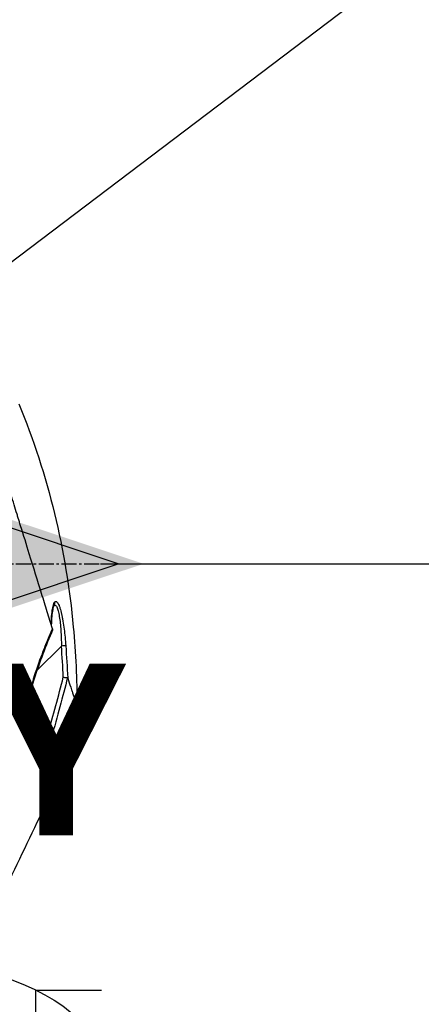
# Model space of a CAD drawing. Header units: millimetres. Extents: x 0 to 4378, y 0 to 2376.
# Tile 230 of 256: x 1579 to 1624, y 1650 to 1760. Entities that reach past the tile are written whole.
import ezdxf

# ---------------------------------------------------------------- set-up
doc = ezdxf.new("R2010")
doc.units = ezdxf.units.MM
doc.header["$LTSCALE"] = 0.2
doc.linetypes.add('CENTER2', pattern=[1.125, 0.75, -0.125, 0.125, -0.125])
for name, color, linetype in [('02_Center Line', 1, 'CENTER2'), ('07_Special Line2', 76, 'Continuous'), ('12_Before Rev.Num.', 5, 'Continuous'), ('13_After Rev.Num.', 6, 'Continuous')]:
    doc.layers.add(name, color=color, linetype=linetype)
doc.layers.add('14_Mark', color=7, linetype='Continuous', true_color=0xe03c31)
doc.styles.add('Rainbow-5.0 Style', font='malgunsl.ttf')
doc.dimstyles.new('Rainbow-5.0 Style', dxfattribs={"dimtxt": 4, "dimasz": 2.5, "dimexe": 1, "dimexo": 1, "dimgap": 1, "dimtad": 1, "dimdsep": 46, "dimtxsty": 'Rainbow-5.0 Style', "dimcen": 0, "dimclrd": 251, "dimclre": 251, "dimclrt": 7, "dimazin": 3, "dimtp": 0.1, "dimtm": 0.1, "dimtfac": 0.61, "dimtmove": 0, "dimatfit": 3, "dimfxl": 1, "dimlwd": -1, "dimlwe": -1, "dimarcsym": 1})

# ---------------------------------------------------------------- blocks, each defined once
blk = doc.blocks.new('A$C87452269')
for p, q in [((-61.73, 1092.25), (-61.73, 1092.25)), ((-61.73, 1092.25), (-61.73, 1092.25)), ((-63.62, 1084.97), (-60.89, 1087.71)), ((-63.74, 1084.86), (-63.74, 1084.86)), ((-65.11, 1080.51), (-65.06, 1080.56)), ((-65.08, 1080.58), (-65.06, 1080.56)), ((-65.06, 1080.56), (-64.8, 1080.29)), ((-61.89, 1077.38), (-64.8, 1080.29)), ((-62.39, 1076.19), (-62.39, 1076.19)), ((-62.39, 1076.19), (-62.39, 1076.19)), ((-62.39, 1076.19), (-62.39, 1076.19))]:
    blk.add_line(p, q)
for centre, major_axis, ratio, start_param, end_param in [((-62.11, 1092.58), (0.365, -0.341), 0.967774, 0.031819, 0.893203), ((-60.9, 1087.7), (0.499, 0.036), 0.01714, 0.149461, 1.551007), ((-270.53, 1093.36), (194.42, 114.35), 0.811755, 5.576632, 5.609274), ((144.96, 961.13), (-235.1, -235.11), 0.712878, 4.90627, 4.909966)]:
    blk.add_ellipse(centre, major_axis=major_axis, ratio=ratio, start_param=start_param, end_param=end_param)
for points, knots in [([(-65.42, 1079.81), (-65.54, 1080.35), (-65.66, 1080.86), (-65.91, 1082), (-66.06, 1082.6), (-66.33, 1083.78), (-66.61, 1085.09), (-67.24, 1087.75), (-67.4, 1088.41), (-67.6, 1089.3), (-67.65, 1089.54), (-67.76, 1090.03), (-67.82, 1090.29), (-67.96, 1090.92), (-68.05, 1091.3), (-68.17, 1091.8), (-68.2, 1091.93), (-68.33, 1092.53), (-68.45, 1093.02), (-68.74, 1094.31), (-68.93, 1095.12), (-69.93, 1099.5), (-70.96, 1103.95), (-72.16, 1109.24), (-72.22, 1109.49), (-72.34, 1110.02), (-72.4, 1110.29), (-72.52, 1110.8), (-72.57, 1111.05), (-72.87, 1112.31), (-73.09, 1113.3), (-73.43, 1114.77), (-73.54, 1115.26), (-74.11, 1117.71), (-74.54, 1119.61), (-75.06, 1121.86), (-75.16, 1122.3), (-76.06, 1126.24), (-76.75, 1129.26), (-77.63, 1133.1), (-77.91, 1134.31), (-78.23, 1135.7), (-78.31, 1136.09), (-78.46, 1136.72), (-78.51, 1136.96), (-78.55, 1137.1)], [0, 0, 0, 0, 0.224226, 0.224226, 0.438481, 0.438481, 0.643813, 0.643813, 0.718212, 0.718212, 0.74576, 0.74576, 0.776284, 0.776284, 0.820204, 0.820204, 0.834927, 0.834927, 0.896521, 0.896521, 0.995652, 0.995652, 1.428405, 1.428405, 1.450296, 1.450296, 1.471663, 1.471663, 1.492327, 1.492327, 1.574835, 1.574835, 1.616316, 1.616316, 1.784634, 1.784634, 1.826029, 1.826029, 2.164003, 2.164003, 2.373598, 2.373598, 2.479923, 2.479923, 2.586935, 2.586935, 2.586935, 2.586935]), ([(-61.89, 1089.64), (-62.08, 1090.25), (-62.28, 1090.89), (-62.68, 1092.2), (-62.89, 1092.88), (-63.54, 1094.99), (-64, 1096.47), (-64.79, 1099.03), (-65.12, 1100.09), (-65.54, 1101.44), (-65.63, 1101.73), (-65.76, 1102.16), (-65.8, 1102.3), (-66.07, 1103.16), (-66.29, 1103.87), (-66.62, 1104.96), (-66.74, 1105.35), (-67, 1106.16), (-67.13, 1106.57), (-67.39, 1107.42), (-67.53, 1107.85), (-67.8, 1108.72), (-67.94, 1109.15), (-68.22, 1110.02), (-68.36, 1110.45), (-69.06, 1112.62), (-69.61, 1114.33), (-70.26, 1116.38), (-70.39, 1116.77), (-70.77, 1117.97), (-71.02, 1118.76), (-71.51, 1120.31), (-71.75, 1121.07), (-72.1, 1122.17), (-72.22, 1122.53), (-72.44, 1123.24), (-72.55, 1123.58), (-72.76, 1124.25), (-72.86, 1124.58), (-73.07, 1125.24), (-73.17, 1125.56), (-73.31, 1126.02), (-73.36, 1126.16), (-74.1, 1128.54), (-74.68, 1130.38), (-75.14, 1131.92), (-75.19, 1132.08), (-75.32, 1132.51), (-75.39, 1132.76), (-75.55, 1133.32), (-75.63, 1133.6), (-75.72, 1133.94), (-75.75, 1134.03), (-75.79, 1134.2), (-75.81, 1134.27), (-75.83, 1134.32)], [0.00002, 0.00002, 0.00002, 0.00002, 0.259158, 0.259158, 0.518708, 0.518708, 1.038075, 1.038075, 1.384705, 1.384705, 1.477831, 1.477831, 1.526561, 1.526561, 1.759973, 1.759973, 1.890971, 1.890971, 2.029156, 2.029156, 2.171186, 2.171186, 2.316283, 2.316283, 2.460898, 2.460898, 3.049329, 3.049329, 3.189055, 3.189055, 3.478614, 3.478614, 3.769885, 3.769885, 3.913253, 3.913253, 4.056001, 4.056001, 4.19686, 4.19686, 4.341119, 4.341119, 4.411312, 4.411312, 5.498875, 5.498875, 5.634552, 5.634552, 5.872375, 5.872375, 6.229939, 6.229939, 6.408513, 6.408513, 6.587137, 6.587137, 6.587137, 6.587137]), ([(-65.65, 1114.78), (-62.36, 1106.88), (-60.35, 1098.35), (-59.43, 1088.37), (-59.33, 1086.91), (-59.21, 1084.51), (-59.18, 1083.58), (-59.15, 1082.11), (-59.15, 1081.56), (-59.15, 1081.06)], [0, 0, 0, 0, 2.569332, 2.569332, 3.007712, 3.007712, 3.288956, 3.288956, 3.446993, 3.446993, 3.446993, 3.446993]), ([(-62.03, 1090.09), (-62.02, 1090.33), (-62.01, 1090.55), (-62, 1090.75), (-61.99, 1090.87), (-61.99, 1090.99), (-61.98, 1091.1), (-61.97, 1091.16), (-61.97, 1091.21), (-61.96, 1091.26), (-61.96, 1091.32), (-61.95, 1091.34), (-61.94, 1091.42), (-61.94, 1091.49), (-61.93, 1091.55), (-61.92, 1091.62), (-61.91, 1091.69), (-61.9, 1091.76), (-61.89, 1091.83), (-61.87, 1091.95), (-61.85, 1092.04), (-61.82, 1092.16), (-61.76, 1092.4), (-61.7, 1092.56), (-61.62, 1092.64)], [0.041266, 0.041266, 0.041266, 0.041266, 0.25, 0.25, 0.25, 0.375, 0.375, 0.375, 0.4375, 0.4375, 0.4375, 0.5, 0.5, 0.5, 0.5575644, 0.5575644, 0.5575644, 0.625, 0.625, 0.625, 0.75, 0.75, 0.75, 1, 1, 1, 1]), ([(-61.73, 1092.25), (-61.73, 1092.25), (-61.74, 1092.24), (-61.76, 1092.2), (-61.77, 1092.16), (-61.82, 1092.01), (-61.84, 1091.9), (-61.9, 1091.56), (-61.94, 1091.31), (-61.99, 1090.73), (-62, 1090.4), (-62.02, 1090.04)], [0.0239142, 0.0239142, 0.0239142, 0.0239142, 0.0520946, 0.0520946, 0.0991153, 0.0991153, 0.1707501, 0.1707501, 0.2833283, 0.2833283, 0.4069798, 0.4069798, 0.4069798, 0.4069798]), ([(-61.74, 1092.25), (-61.68, 1092.29), (-61.63, 1092.31), (-61.55, 1092.27), (-61.52, 1092.24), (-61.46, 1092.17), (-61.44, 1092.13), (-61.38, 1092.02), (-61.35, 1091.95), (-61.3, 1091.81), (-61.28, 1091.72), (-61.2, 1091.45), (-61.16, 1091.24), (-61.09, 1090.77), (-61.05, 1090.52), (-61, 1090), (-60.97, 1089.72), (-60.91, 1088.88), (-60.89, 1088.3), (-60.89, 1087.71)], [0.0086803, 0.0086803, 0.0086803, 0.0086803, 0.125, 0.125, 0.1875, 0.1875, 0.25, 0.25, 0.3125, 0.3125, 0.375, 0.375, 0.5, 0.5, 0.625, 0.625, 0.75, 0.75, 1, 1, 1, 1]), ([(-61.62, 1092.64), (-61.57, 1092.7), (-61.5, 1092.71), (-61.45, 1092.68), (-61.41, 1092.66), (-61.38, 1092.63), (-61.35, 1092.59), (-61.34, 1092.58), (-61.33, 1092.57), (-61.32, 1092.56), (-61.3, 1092.53), (-61.27, 1092.49), (-61.25, 1092.44), (-61.22, 1092.38), (-61.18, 1092.31), (-61.15, 1092.23), (-61.14, 1092.19), (-61.12, 1092.15), (-61.11, 1092.12), (-61.09, 1092.07), (-61.07, 1092.02), (-61.05, 1091.96), (-60.99, 1091.76), (-60.93, 1091.53), (-60.87, 1091.28), (-60.85, 1091.16), (-60.82, 1091.03), (-60.79, 1090.9), (-60.77, 1090.76), (-60.74, 1090.62), (-60.72, 1090.48), (-60.67, 1090.2), (-60.63, 1089.9), (-60.59, 1089.59), (-60.51, 1089), (-60.45, 1088.38), (-60.4, 1087.74)], [0, 0, 0, 0, 0.068487, 0.068487, 0.068487, 0.110613, 0.110613, 0.110613, 0.125, 0.125, 0.125, 0.165111, 0.165111, 0.165111, 0.221432, 0.221432, 0.221432, 0.25, 0.25, 0.25, 0.287562, 0.287562, 0.287562, 0.427692, 0.427692, 0.427692, 0.5, 0.5, 0.5, 0.5757, 0.5757, 0.5757, 0.720411, 0.720411, 0.720411, 1, 1, 1, 1]), ([(-64, 1084.05), (-63.7, 1085), (-63.38, 1085.91), (-62.93, 1087.09), (-62.85, 1087.32), (-62.67, 1087.78), (-62.59, 1087.98), (-62.29, 1088.72), (-62.09, 1089.19), (-61.89, 1089.64)], [0, 0, 0, 0, 0.5, 0.5, 0.625, 0.625, 0.75, 0.75, 0.9999843, 0.9999843, 0.9999843, 0.9999843]), ([(-61.89, 1089.64), (-61.89, 1089.63), (-61.88, 1089.61), (-61.87, 1089.58), (-61.87, 1089.56), (-61.87, 1089.55)], [-0.01637818, -0.01637818, -0.01637818, -0.01637818, -0.00823051, -0.00823051, -0.00000316, -0.00000316, -0.00000316, -0.00000316]), ([(-60.68, 1084.23), (-60.68, 1084.23), (-60.68, 1084.23), (-60.63, 1084.22), (-60.58, 1084.21), (-60.48, 1084.2), (-60.43, 1084.2), (-60.37, 1084.19), (-60.36, 1084.19), (-60.32, 1084.19), (-60.29, 1084.18), (-60.24, 1084.18), (-60.22, 1084.17), (-60.21, 1084.17)], [-0.00030662, -0.00030662, -0.00030662, -0.00030662, 0, 0, 0.01532058, 0.01532058, 0.03142731, 0.03142731, 0.03552574, 0.03552574, 0.04971247, 0.04971247, 0.06328028, 0.06328028, 0.06328028, 0.06328028]), ([(-60.19, 1084.15), (-60.19, 1084.16), (-60.2, 1084.16), (-60.2, 1084.17), (-60.2, 1084.17), (-60.21, 1084.17)], [-0.00715982, -0.00715982, -0.00715982, -0.00715982, -0.003611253, -0.003611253, -0.000066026, -0.000066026, -0.000066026, -0.000066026]), ([(-60.19, 1084.15), (-60.07, 1083.77), (-59.96, 1083.43), (-59.82, 1083.02), (-59.79, 1082.92), (-59.71, 1082.7), (-59.67, 1082.58), (-59.59, 1082.32), (-59.54, 1082.18), (-59.47, 1081.98), (-59.45, 1081.91), (-59.34, 1081.61), (-59.28, 1081.43), (-59.21, 1081.23), (-59.19, 1081.18), (-59.17, 1081.12), (-59.16, 1081.11), (-59.16, 1081.09), (-59.15, 1081.08), (-59.15, 1081.07), (-59.15, 1081.07), (-59.15, 1081.06), (-59.15, 1081.06), (-59.15, 1081.06)], [0.00001, 0.00001, 0.00001, 0.00001, 0.245288, 0.245288, 0.32758, 0.32758, 0.439471, 0.439471, 0.588452, 0.588452, 0.672216, 0.672216, 0.969709, 0.969709, 1.119078, 1.119078, 1.193047, 1.193047, 1.22978, 1.22978, 1.265, 1.265, 1.331745, 1.331745, 1.331745, 1.331745]), ([(-65.53, 1079.32), (-65.5, 1079.42), (-65.46, 1079.54), (-65.43, 1079.68), (-65.42, 1079.74), (-65.42, 1079.79), (-65.42, 1079.8), (-65.42, 1079.81)], [-0.05209089, -0.05209089, -0.05209089, -0.05209089, -0.01888658, -0.01888658, -0.00311949, -0.00311949, 0, 0, 0, 0]), ([(-60.6, 1074.4), (-60.6, 1074.4), (-60.65, 1074.45), (-60.77, 1074.57), (-60.81, 1074.61), (-60.91, 1074.71), (-60.98, 1074.78), (-61.14, 1074.94), (-61.23, 1075.03), (-61.48, 1075.27), (-61.64, 1075.44), (-61.91, 1075.71), (-62, 1075.8), (-62.19, 1075.99), (-62.29, 1076.09), (-62.39, 1076.19)], [0.000084, 0.000084, 0.000084, 0.000084, 0.36531, 0.36531, 0.496252, 0.496252, 0.680576, 0.680576, 0.864613, 0.864613, 1.12402, 1.12402, 1.248089, 1.248089, 1.369227, 1.369227, 1.369227, 1.369227])]:
    blk.add_open_spline(points, degree=3, knots=knots)
for points in [[(-61.87, 1089.5), (-62.63, 1087.75), (-63.34, 1085.9), (-63.93, 1084.04)], [(-61.87, 1089.55), (-61.86, 1089.54), (-61.87, 1089.52), (-61.88, 1089.51)], [(-60.68, 1084.23), (-60.73, 1085.39), (-60.8, 1086.55), (-60.89, 1087.71)], [(-60.4, 1087.74), (-60.32, 1086.52), (-60.25, 1085.34), (-60.19, 1084.15)], [(-63.93, 1084.04), (-64.42, 1082.49), (-64.95, 1080.95), (-65.49, 1079.41)], [(-63.93, 1084.04), (-63.93, 1084.04), (-63.96, 1084.04), (-64, 1084.05)], [(-60.21, 1084.17), (-60.74, 1082.06), (-61.33, 1079.84), (-62.01, 1077.5)], [(-59.15, 1081.06), (-59.59, 1078.83), (-60.08, 1076.61), (-60.6, 1074.4)], [(-65.49, 1079.41), (-65.51, 1079.38), (-65.52, 1079.35), (-65.53, 1079.32)], [(-61.89, 1077.38), (-62.06, 1076.98), (-62.22, 1076.59), (-62.39, 1076.19)], [(-60.6, 1074.4), (-63.52, 1068.15), (-66.49, 1061.92), (-69.53, 1055.73)]]:
    blk.add_open_spline(points, degree=3)
blk.add_rational_spline([(-64, 1084.05), (-64.25, 1083.26), (-64.51, 1082.46), (-64.99, 1081.05), (-65.2, 1080.43), (-65.42, 1079.81)], [1.00000384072, 1.0000038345, 1.00000382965, 1.00000382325, 1.00000382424, 1.00000381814], degree=3, knots=[0, 0, 0, 0, 0.5599538, 0.5599538, 0.999794, 0.999794, 0.999794, 0.999794])
at = {"layer": '02_Center Line', "ltscale": 11.288275}
blk.add_line((-220.9, 1096.9), (-46.55, 1096.9), dxfattribs=at)
blk = doc.blocks.new('*D147')
at = {"color": 251, "linetype": 'ByBlock', "transparency": 16777216}
for p, q in [((1588.54, 1699.16), (1769.2, 1699.16)), ((1765.2, 1598.46), (1765.2, 1689.16)), ((1699.24, 1588.46), (1769.2, 1588.46))]:
    blk.add_line(p, q, dxfattribs=at)
at = {"color": 251, "transparency": 16777216}
for points in [[(1763.53, 1689.16), (1766.87, 1689.16), (1765.2, 1699.16)], [(1763.53, 1598.46), (1766.87, 1598.46), (1765.2, 1588.46)]]:
    blk.add_solid(points, dxfattribs=at)
at = {"layer": 'Defpoints', "color": 0, "transparency": 16777216}
for p in [(1584.54, 1699.16), (1765.2, 1699.16), (1695.24, 1588.46)]:
    blk.add_point(p, dxfattribs=at)
at = {"color": 7, "transparency": 16777216, "insert": (1752.88, 1643.81), "char_height": 16, "attachment_point": 5, "rotation": 90, "style": 'Rainbow-5.0 Style'}
blk.add_mtext('110.7', dxfattribs=at)
blk = doc.blocks.new('*D149')
at = {"color": 251, "linetype": 'ByBlock', "transparency": 16777216}
for p, q in [((1534.35, 1744.32), (1534.35, 1816.22)), ((1645.05, 1633.62), (1645.05, 1816.22)), ((1544.35, 1812.22), (1635.05, 1812.22))]:
    blk.add_line(p, q, dxfattribs=at)
at = {"color": 251, "transparency": 16777216}
for points in [[(1544.35, 1813.88), (1544.35, 1810.55), (1534.35, 1812.22)], [(1635.05, 1813.88), (1635.05, 1810.55), (1645.05, 1812.22)]]:
    blk.add_solid(points, dxfattribs=at)
at = {"layer": 'Defpoints', "color": 0, "transparency": 16777216}
for p in [(1645.05, 1812.22), (1534.35, 1740.32), (1645.05, 1629.62)]:
    blk.add_point(p, dxfattribs=at)
at = {"color": 7, "transparency": 16777216, "insert": (1589.7, 1824.54), "char_height": 16, "attachment_point": 5, "style": 'Rainbow-5.0 Style'}
blk.add_mtext('110.7', dxfattribs=at)
blk = doc.blocks.new('A$C19ebd0c3_1234')
for q in [(46.93, -0.78), (54.3, 6.59)]:
    blk.add_line((46.93, 6.59), q)
blk.add_ellipse((0, 0), major_axis=(53.19, 0), ratio=0.263273)
blk = doc.blocks.new('A$Cc9315064')
at = {"layer": '07_Special Line2'}
blk.add_hatch(color=256, dxfattribs=at).paths.add_polyline_path([(49.156, 0), (34.9, 4.752), (34.9, -4.752)])
at = {"layer": '12_Before Rev.Num.'}
blk.add_hatch(color=256, dxfattribs=at).paths.add_polyline_path([(0, 49.156), (-4.752, 34.9), (4.752, 34.9)])
at = {"layer": '14_Mark'}
h = blk.add_hatch(color=256, dxfattribs=at)
h.dxf.hatch_style = 1
h.paths.add_polyline_path([(5, 0, 1), (-5, 0, 1)])
at = {"layer": '07_Special Line2'}
for p, q in [((34.9, -3.96), (34.9, 3.96)), ((46.78, 0), (34.9, 3.96)), ((34.9, -3.96), (46.78, 0))]:
    blk.add_line(p, q, dxfattribs=at)
at = {"layer": '07_Special Line2', "const_width": 5}
blk.add_lwpolyline([(34.9, 0), (0, 0)], dxfattribs=at)
at = {"layer": '12_Before Rev.Num.'}
for p, q in [((0, 46.78), (-3.96, 34.9)), ((3.96, 34.9), (0, 46.78)), ((3.96, 34.9), (-3.96, 34.9))]:
    blk.add_line(p, q, dxfattribs=at)
at = {"layer": '12_Before Rev.Num.', "const_width": 5}
blk.add_lwpolyline([(0, 34.9), (0, 0)], dxfattribs=at)
at = {"layer": '14_Mark'}
blk.add_circle((0, 0), 5, dxfattribs=at)
at = {"layer": '07_Special Line2', "insert": (34.529, -17.308), "char_height": 16, "attachment_point": 4, "style": 'Rainbow-5.0 Style'}
blk.add_mtext('{\\fMalgun Gothic Semilight|b1|i0|c129|p50;Y}', dxfattribs=at)
at = {"layer": '12_Before Rev.Num.', "insert": (-20.587, 35.725), "char_height": 16, "attachment_point": 4, "style": 'Rainbow-5.0 Style'}
blk.add_mtext('{\\fMalgun Gothic Semilight|b1|i0|c129|p50;Z}', dxfattribs=at)
at = {"layer": '14_Mark', "insert": (-17.839, -15.459), "char_height": 16, "attachment_point": 4, "style": 'Rainbow-5.0 Style'}
blk.add_mtext('{\\fMalgun Gothic Semilight|b1|i0|c129|p50;5}', dxfattribs=at)

msp = doc.modelspace()

# ---------------------------------------------------------------- block references
at = {"xscale": 1.2, "yscale": 1.2, "zscale": 1.2}
msp.add_blockref('A$Cc9315064', (1534.346, 1699.157), dxfattribs=at)
msp.add_blockref('A$C87452269', (1645.046, 602.257))
at = {"layer": '13_After Rev.Num.'}
msp.add_blockref('A$C19ebd0c3_1234', (1534.344, 1644.907), dxfattribs=at)

# ---------------------------------------------------------------- dimensions: what is measured, and where the dimension line sits
dim = msp.add_linear_dim(base=(1645.046, 1812.218), p1=(1534.346, 1740.324), p2=(1645.046, 1629.624), dimstyle='Rainbow-5.0 Style', override={"dimscale": 4, "dimtol": 0, "dimlim": 0, "dimtp": 0.1, "dimtm": 0.1, "dimtfac": 0.61, "dimtdec": 2, "dimtolj": 0, "dimtzin": 8})
dim.commit()
dim.dimension.update_dxf_attribs({"geometry": '*D149', "text_midpoint": (1589.696, 1824.539)})
dim = msp.add_linear_dim(base=(1765.201, 1699.157), p1=(1695.244, 1588.457), p2=(1584.544, 1699.157), angle=90, dimstyle='Rainbow-5.0 Style', override={"dimscale": 4, "dimtol": 0, "dimlim": 0, "dimtp": 0.1, "dimtm": 0.1, "dimtfac": 0.61, "dimtdec": 2, "dimtolj": 0, "dimtzin": 8})
dim.commit()
dim.dimension.update_dxf_attribs({"geometry": '*D147', "text_midpoint": (1752.88, 1643.807)})

# ---------------------------------------------------------------- leaders
at = {"annotation_type": 0, "has_hookline": 1, "hookline_direction": 0, "text_width": 122.213}
msp.add_leader([(1534.025, 1699.157), (1694.386, 1820.739), (1706.886, 1820.739)], dimstyle='Rainbow-5.0 Style', override={"dimscale": 5, "dimgap": 1, "dimtad": 1}, dxfattribs=at)

doc.saveas('drawing.dxf')
